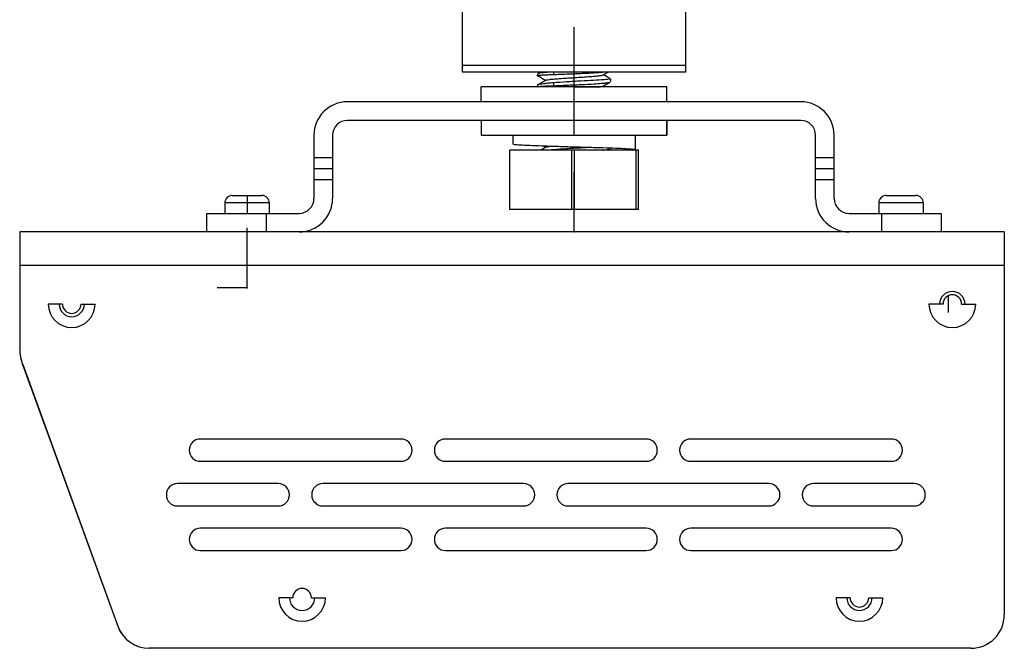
# Model space of a CAD drawing. Header units: millimetres. Extents: x -50 to 195, y 0 to 321.
# Tile 5 of 11: x -50 to 83, y 153 to 237. Entities that reach past the tile are written whole.
import ezdxf

# ---------------------------------------------------------------- set-up
doc = ezdxf.new("R2010")
doc.units = ezdxf.units.MM
doc.header["$PDSIZE"] = -1

msp = doc.modelspace()

# ---------------------------------------------------------------- linework, layer by layer
at = {"color": 7, "linetype": 'Continuous', "lineweight": 25}
for p, q in [((9.94, 230.08), (9.94, 290.06)), ((39.94, 290.06), (39.94, 230.08)), ((9.94, 230.99), (39.94, 230.99)), ((39.94, 230.08), (9.94, 230.08)), ((20.01, 229.81), (20.01, 229.61)), ((20.46, 230.08), (20.08, 229.87)), ((22.16, 230.08), (22.16, 229.75)), ((12.44, 226.08), (12.44, 228.08)), ((37.44, 228.08), (12.44, 228.08)), ((19.92, 228.15), (20.05, 228.08)), ((20.01, 228.31), (20.01, 228.11)), ((22.16, 228.63), (22.16, 228.25)), ((29.12, 228.08), (28.88, 228.22)), ((29.87, 228.8), (29.87, 229.15)), ((37.44, 226.08), (37.44, 228.08)), ((55.44, 226.08), (-5.56, 226.08)), ((55.44, 223.58), (-5.56, 223.58)), ((12.44, 223.58), (12.44, 221.58)), ((37.41, 223.58), (37.41, 221.58)), ((37.44, 221.58), (37.44, 223.58)), ((-10.06, 221.58), (-10.06, 213.08)), ((-7.56, 221.58), (-7.56, 213.08)), ((12.44, 221.58), (37.44, 221.58)), ((16.69, 221.58), (16.69, 220.41)), ((33.19, 219.66), (33.19, 221.58)), ((57.44, 213.08), (57.44, 221.58)), ((59.94, 213.08), (59.94, 221.58)), ((20.8, 220.16), (21.14, 219.97)), ((33.59, 219.58), (16.29, 219.58)), ((16.29, 211.58), (16.29, 219.58)), ((22.16, 219.63), (22.16, 219.58)), ((24.64, 211.58), (24.64, 219.58)), ((29.53, 219.58), (29.81, 219.74)), ((30, 219.66), (29.76, 219.58)), ((33.28, 211.58), (33.28, 219.58)), ((33.59, 211.58), (33.59, 219.58)), ((-10.06, 218.58), (-7.56, 218.58)), ((57.44, 218.58), (59.94, 218.58)), ((-7.56, 217.08), (-10.06, 217.08)), ((59.94, 217.08), (57.44, 217.08)), ((-7.56, 215.58), (-10.06, 215.58)), ((59.94, 215.58), (57.44, 215.58)), ((-21.06, 213.48), (-17.06, 213.48)), ((-19.06, 213.48), (-19.06, 211.08)), ((66.94, 213.48), (70.94, 213.48)), ((-22.06, 212.48), (-22.06, 211.08)), ((-16.06, 212.48), (-22.06, 212.48)), ((-16.06, 211.08), (-16.06, 212.48)), ((65.94, 212.48), (65.94, 211.08)), ((71.94, 212.48), (65.94, 212.48)), ((71.94, 212.48), (71.94, 211.08)), ((-24.49, 211.08), (-12.06, 211.08)), ((-24.49, 208.58), (-24.49, 211.08)), ((-16.49, 211.08), (-16.49, 208.58)), ((33.59, 211.58), (16.29, 211.58)), ((61.94, 211.08), (74.36, 211.08)), ((66.36, 208.58), (66.36, 211.08)), ((74.36, 211.08), (74.36, 208.58)), ((82.84, 208.58), (-49.66, 208.58)), ((-49.66, 208.58), (-49.66, 192.96)), ((82.84, 208.58), (82.84, 157.08)), ((82.84, 204.08), (-49.66, 204.08)), ((-43.91, 198.88), (-45.81, 198.88)), ((-41.41, 198.88), (-39.51, 198.88)), ((74.59, 198.88), (72.69, 198.88)), ((75.34, 197.73), (75.34, 200.03)), ((77.09, 198.88), (78.99, 198.88)), ((-49.25, 190.75), (-49.27, 190.74)), ((-49.27, 190.74), (-36.46, 155.54)), ((-49.25, 190.74), (-36.44, 155.54)), ((1.64, 180.73), (-25.36, 180.73)), ((34.64, 180.73), (7.64, 180.73)), ((67.64, 180.73), (40.64, 180.73)), ((-25.36, 177.73), (1.64, 177.73)), ((7.64, 177.73), (34.64, 177.73)), ((40.64, 177.73), (67.64, 177.73)), ((-14.86, 174.73), (-28.42, 174.73)), ((18.14, 174.73), (-8.86, 174.73)), ((51.14, 174.73), (24.14, 174.73)), ((70.7, 174.73), (57.14, 174.73)), ((-28.42, 171.73), (-14.86, 171.73)), ((-8.86, 171.73), (18.14, 171.73)), ((24.14, 171.73), (51.14, 171.73)), ((57.14, 171.73), (70.7, 171.73)), ((1.64, 168.73), (-25.36, 168.73)), ((34.64, 168.73), (7.64, 168.73)), ((67.64, 168.73), (40.64, 168.73)), ((-25.36, 165.73), (1.64, 165.73)), ((7.64, 165.73), (34.64, 165.73)), ((40.64, 165.73), (67.64, 165.73)), ((-12.91, 159.38), (-14.81, 159.38)), ((-10.41, 159.38), (-8.51, 159.38)), ((62.09, 159.38), (60.19, 159.38)), ((64.59, 159.38), (66.49, 159.38)), ((-36.46, 155.54), (-36.44, 155.55)), ((78.34, 152.58), (-32.23, 152.58)), ((-32.23, 152.58), (-32.23, 152.58))]:
    msp.add_line(p, q, dxfattribs=at)
at = {"color": 7, "linetype": 'Continuous'}
for p, q in [((24.94, 228.08), (24.94, 236.11)), ((24.94, 221.58), (24.94, 229.61)), ((24.94, 228.08), (28.25, 228.08)), ((24.94, 221.58), (25.19, 221.58)), ((24.94, 219.58), (25.06, 219.58)), ((24.94, 219.58), (24.94, 211.56)), ((24.94, 208.58), (24.94, 216.61)), ((-19.06, 201.08), (-19.06, 209.11)), ((24.94, 208.58), (20.93, 208.58)), ((-19.06, 201.08), (-23.07, 201.08))]:
    msp.add_line(p, q, dxfattribs=at)
at = {"color": 7, "linetype": 'Continuous', "lineweight": 25}
for centre, radius, start, end in [((-5.56, 221.58), 4.5, 90, 180), ((55.44, 221.58), 4.5, 0, 90), ((-5.56, 221.58), 2, 90, 180), ((55.44, 221.58), 2, 0, 90), ((-21.06, 212.48), 1, 90, 180), ((-17.06, 212.48), 1, 0, 90), ((66.94, 212.48), 1, 90, 180), ((70.94, 212.48), 1, 0, 90), ((-12.06, 213.08), 2, 270, 0), ((-12.06, 213.08), 4.5, 270, 0), ((61.94, 213.08), 4.5, 180, 270), ((61.94, 213.08), 2, 180, 270), ((75.84, 198.88), 1.7, 0, 180), ((75.84, 198.88), 1.25, 0, 180), ((-42.66, 198.88), 3.15, 180, 0), ((-42.66, 198.88), 1.7, 180, 0), ((-42.66, 198.88), 1.25, 180, 0), ((75.84, 198.88), 3.15, 180, 0), ((-43.47, 192.96), 6.2, 180, 200.9905), ((-43.16, 192.96), 6.5, 181.4297, 200), ((-25.36, 179.23), 1.5, 90, 270), ((1.64, 179.23), 1.5, 270, 90), ((7.64, 179.23), 1.5, 90, 270), ((34.64, 179.23), 1.5, 270, 90), ((40.64, 179.23), 1.5, 90, 270), ((67.64, 179.23), 1.5, 270, 90), ((-28.42, 173.23), 1.5, 90, 270), ((-14.86, 173.23), 1.5, 270, 90), ((-8.86, 173.23), 1.5, 90, 270), ((18.14, 173.23), 1.5, 270, 90), ((24.14, 173.23), 1.5, 90, 270), ((51.14, 173.23), 1.5, 270, 90), ((57.14, 173.23), 1.5, 90, 270), ((70.7, 173.23), 1.5, 270, 90), ((-25.36, 167.23), 1.5, 90, 270), ((1.64, 167.23), 1.5, 270, 90), ((7.64, 167.23), 1.5, 90, 270), ((34.64, 167.23), 1.5, 270, 90), ((40.64, 167.23), 1.5, 90, 270), ((67.64, 167.23), 1.5, 270, 90), ((-11.66, 159.38), 1.25, 0, 180), ((-11.66, 159.38), 3.15, 180, 0), ((-11.66, 159.38), 1.7, 180, 0), ((63.34, 159.38), 3.15, 180, 0), ((63.34, 159.38), 1.7, 180, 0), ((63.34, 159.38), 1.25, 180, 0), ((78.34, 157.08), 4.5, 270, 0), ((-32.23, 157.08), 4.5, 200, 270), ((-32.21, 157.08), 4.5, 200, 270)]:
    msp.add_arc(centre, radius, start, end, dxfattribs=at)
for points, knots in [([(19.92, 229.65), (20.14, 229.53), (20.54, 229.31), (20.94, 229.08), (21.13, 228.97)], [0, 0, 0, 0, 0.522723, 1, 1, 1, 1]), ([(20.02, 229.61), (20.01, 229.61), (20.01, 229.62), (20.09, 229.64), (20.27, 229.66), (20.54, 229.68), (20.78, 229.7), (20.99, 229.71), (21.19, 229.72), (21.55, 229.73), (21.9, 229.74), (22.16, 229.75)], [0, 0, 0, 0, 0.045504, 0.191544, 0.360909, 0.495634, 0.595681, 0.663433, 0.722317, 0.797867, 1, 1, 1, 1]), ([(21.65, 230.08), (21.36, 230.05), (20.61, 229.98), (20.03, 229.89), (20.08, 229.83), (20.1, 229.81)], [0, 0, 0, 0, 0.30473, 0.77549, 1, 1, 1, 1]), ([(21.21, 228.99), (21.22, 229), (21.24, 229.03), (21.61, 229.09), (22.26, 229.16), (23.16, 229.22), (24.2, 229.29), (25.31, 229.36), (26.4, 229.43), (27.36, 229.5), (28.14, 229.56), (28.67, 229.63), (28.77, 229.67), (28.82, 229.69)], [0, 0, 0, 0, 0.04364, 0.140924, 0.238197, 0.335413, 0.432673, 0.529968, 0.627189, 0.724425, 0.821736, 0.918961, 1, 1, 1, 1]), ([(22.16, 229.75), (22.43, 229.76), (22.98, 229.79), (23.92, 229.83), (24.89, 229.86), (25.75, 229.9), (26.47, 229.93), (27.04, 229.96), (27.61, 230), (28.15, 230.03), (28.54, 230.06), (28.72, 230.08), (28.76, 230.08)], [0, 0, 0, 0, 0.127755, 0.264196, 0.395911, 0.52824, 0.615452, 0.69632, 0.781397, 0.880649, 0.973724, 1, 1, 1, 1]), ([(28.84, 229.69), (29.05, 229.81), (29.28, 229.94), (29.51, 230.07), (29.53, 230.08)], [0, 0, 0, 0, 0.9073829, 1, 1, 1, 1]), ([(29.8, 229.2), (29.69, 229.26), (29.38, 229.43), (29.08, 229.61), (28.88, 229.72)], [0, 0, 0, 0, 0.360652, 1, 1, 1, 1]), ([(22.16, 228.63), (21.9, 228.61), (21.39, 228.57), (20.82, 228.5), (20.36, 228.44), (20.13, 228.39), (20.04, 228.35), (20.01, 228.33), (20.01, 228.32), (20.01, 228.31)], [0, 0, 0, 0, 0.2019946, 0.4032536, 0.5728256, 0.80663, 0.8786589, 0.9461471, 1, 1, 1, 1]), ([(20.02, 228.1), (20.02, 228.1), (20.01, 228.1), (20.01, 228.11), (20, 228.12), (20.09, 228.15), (20.69, 228.2), (21.67, 228.24), (22.16, 228.25)], [0, 0, 0, 0, 0.0377607, 0.0494254, 0.0562791, 0.2461706, 0.6231599, 1, 1, 1, 1]), ([(21.17, 228.99), (20.96, 228.87), (20.58, 228.65), (20.2, 228.44), (20.03, 228.34)], [0, 0, 0, 0, 0.555082, 1, 1, 1, 1]), ([(29.77, 229.15), (29.79, 229.14), (29.84, 229.11), (29.34, 229.08), (28.57, 229.02), (27.6, 228.96), (25.85, 228.87), (23.88, 228.75), (22.74, 228.67), (22.16, 228.63)], [0, 0, 0, 0, 0.094804, 0.27573, 0.299224, 0.466239, 0.638279, 0.819175, 1, 1, 1, 1]), ([(22.16, 228.25), (22.74, 228.28), (23.89, 228.33), (25.89, 228.39), (27.52, 228.49), (28.44, 228.55), (28.85, 228.59), (29.16, 228.62), (29.49, 228.66), (29.79, 228.72), (29.77, 228.75), (29.77, 228.75)], [0, 0, 0, 0, 0.19182, 0.383727, 0.575813, 0.706044, 0.745869, 0.768721, 0.864855, 0.961547, 1, 1, 1, 1]), ([(28.26, 228.08), (28.4, 228.1), (28.71, 228.14), (28.78, 228.17), (28.81, 228.19)], [0, 0, 0, 0, 0.476564, 1, 1, 1, 1]), ([(28.84, 228.19), (29.04, 228.31), (29.36, 228.49), (29.68, 228.67), (29.78, 228.73)], [0, 0, 0, 0, 0.663432, 1, 1, 1, 1]), ([(16.7, 220.41), (16.74, 220.39), (16.83, 220.35), (17.63, 220.29), (18.9, 220.23), (20.58, 220.17), (22.55, 220.1), (24.68, 220.04), (26.82, 219.98), (28.84, 219.92), (30.6, 219.86), (31.98, 219.79), (32.9, 219.73), (33.25, 219.67), (33.19, 219.62), (32.82, 219.59), (32.72, 219.58)], [0, 0, 0, 0, 0.070038, 0.14587, 0.220432, 0.294993, 0.370825, 0.445387, 0.519949, 0.595781, 0.670343, 0.744904, 0.820737, 0.895298, 0.96986, 1, 1, 1, 1]), ([(21.18, 219.99), (20.97, 219.87), (20.73, 219.74), (20.49, 219.6), (20.46, 219.58)], [0, 0, 0, 0, 0.876986, 1, 1, 1, 1]), ([(21.22, 219.99), (21.23, 220), (21.28, 220.04), (21.56, 220.08), (21.89, 220.11), (21.97, 220.12)], [0, 0, 0, 0, 0.298993, 0.817888, 1, 1, 1, 1]), ([(22.16, 219.63), (22, 219.61), (21.81, 219.6), (21.66, 219.58), (21.64, 219.58)], [0, 0, 0, 0, 0.889525, 1, 1, 1, 1]), ([(27.03, 219.93), (26.94, 219.93), (26.57, 219.9), (25.53, 219.85), (23.87, 219.76), (22.73, 219.67), (22.16, 219.63)], [0, 0, 0, 0, 0.06038, 0.249351, 0.6268, 1, 1, 1, 1]), ([(28.77, 219.58), (28.86, 219.59), (28.95, 219.6), (29.13, 219.62), (29.29, 219.64), (29.48, 219.67), (29.62, 219.69), (29.69, 219.71), (29.72, 219.72)], [0, 0, 0, 0, 0.186546, 0.218435, 0.451624, 0.62153, 0.832177, 1, 1, 1, 1])]:
    msp.add_open_spline(points, degree=3, knots=knots, dxfattribs=at)
at = {"color": 7, "linetype": 'Continuous'}
for p in [(24.94, 228.08), (24.94, 221.58), (24.94, 219.58), (24.94, 208.58), (-19.06, 201.08)]:
    msp.add_point(p, dxfattribs=at)

doc.saveas('drawing.dxf')
